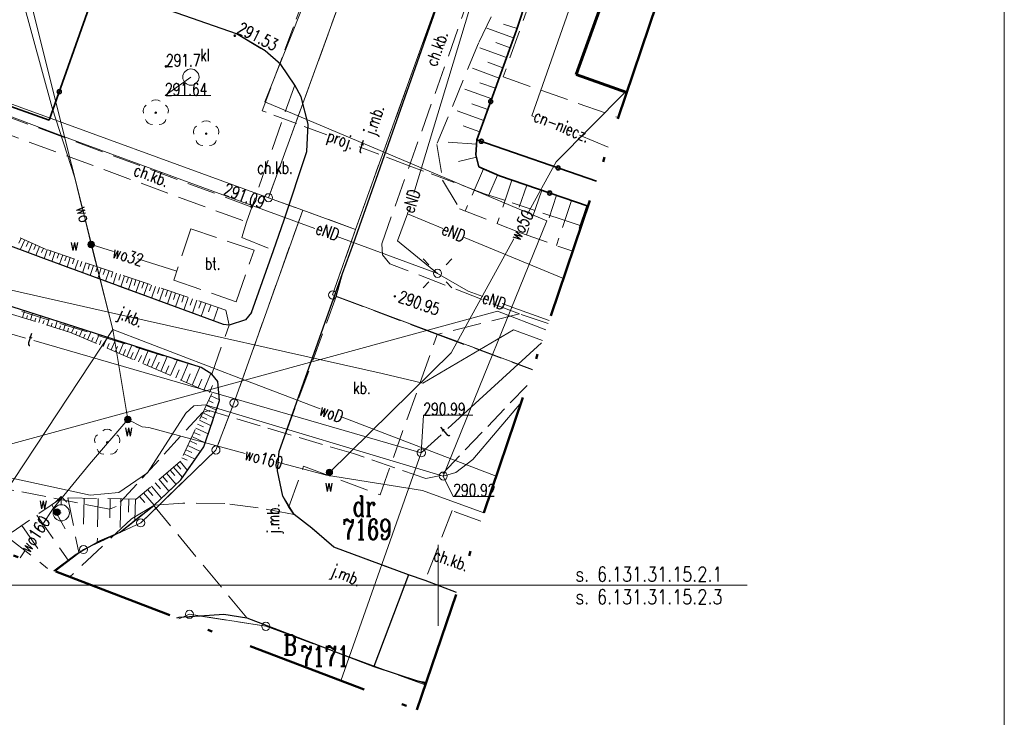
# Model space of a CAD drawing. Extents: x 6587436 to 6587586, y 5577660 to 5577870.
# Tile 4 of 8: x 6587524 to 6587585, y 5577742 to 5577785. Entities that reach past the tile are written whole.
import ezdxf
from ezdxf.enums import TextEntityAlignment as Align

# ---------------------------------------------------------------- set-up
doc = ezdxf.new("R2010")
doc.units = 0
doc.header["$MEASUREMENT"] = 0
for name, pattern in [('1.5_0.5', [2, 1.5, -0.5]), ('SKARP1000', [2.45, 1.75, -0.7]), ('ZAKRES500', [12.8, 7.5, -2.5, 0.3, -2.5])]:
    doc.linetypes.add(name, pattern=pattern)
for name, color, linetype, lineweight in [('60', 7, 'Continuous', 0), ('61', 7, 'Continuous', 0), ('CO PRZEW.', 7, 'Continuous', 0), ('DROGI', 7, 'Continuous', 0), ('ENN ELEM.', 7, 'Continuous', 0), ('ENN PRZEWÓD', 7, 'Continuous', 0), ('GRANICE DZIA£EK', 7, 'Continuous', 0), ('GRANICE PODZIA£U', 7, 'Continuous', 0), ('GRANICE U¯YTKÓW', 7, 'Continuous', 0), ('K ELEM.', 7, 'Continuous', 0), ('OGRODZENIA', 7, 'Continuous', 0), ('SKARPY', 7, 'Continuous', 0), ('SZKIC PODST.', 7, 'Continuous', 0), ('T ELEM.', 7, 'Continuous', 0), ('T PRZEW.', 7, 'Continuous', 0), ('W PRZEW.', 7, 'Continuous', 0), ('ZIELEÑ', 7, 'Continuous', 0)]:
    doc.layers.add(name, color=color, linetype=linetype, lineweight=lineweight)
doc.styles.add('ROMANC', font='ROMANC')

msp = doc.modelspace()

# ---------------------------------------------------------------- hatches: boundary and pattern name
at = {"layer": '61', "linetype": 'Continuous', "lineweight": 0}
h = msp.add_hatch(color=7, dxfattribs=at)
edge = h.paths.add_edge_path()
edge.add_arc((6587547.34, 5577767.77), 0.045, 0, 360)
at = {"layer": 'W PRZEW.', "linetype": 'Continuous', "lineweight": 0}
h = msp.add_hatch(color=5, dxfattribs=at)
edge = h.paths.add_edge_path()
edge.add_arc((6587528.650294, 5577770.959887), 0.2, 0, 360)
h = msp.add_hatch(color=5, dxfattribs=at)
edge = h.paths.add_edge_path()
edge.add_arc((6587530.910294, 5577760.199887), 0.2, 0, 360)
h = msp.add_hatch(color=5, dxfattribs=at)
edge = h.paths.add_edge_path()
edge.add_arc((6587543.310294, 5577756.949887), 0.2, 0, 360)
h = msp.add_hatch(color=5, dxfattribs=at)
edge = h.paths.add_edge_path()
edge.add_arc((6587526.550294, 5577754.499887), 0.2, 0, 360)
at = {"layer": 'ZIELEÑ', "linetype": 'Continuous', "lineweight": 0}
h = msp.add_hatch(color=94, dxfattribs=at)
edge = h.paths.add_edge_path()
edge.add_arc((6587532.63, 5577779.07), 0.05, 0, 360)
h = msp.add_hatch(color=94, dxfattribs=at)
edge = h.paths.add_edge_path()
edge.add_arc((6587535.729, 5577777.78), 0.05, 0, 360)
h = msp.add_hatch(color=94, dxfattribs=at)
edge = h.paths.add_edge_path()
edge.add_arc((6587529.64, 5577758.8), 0.05, 0, 360)

# ---------------------------------------------------------------- linework, layer by layer
at = {"layer": '60', "color": 7, "linetype": 'Continuous', "lineweight": 60}
for p, q in [((6587560.339749, 5577786.550029), (6587558.489749, 5577781.430029)), ((6587558.489749, 5577781.430029), (6587561.609679, 5577780.316984))]:
    msp.add_line(p, q, dxfattribs=at)
at = {"layer": '61', "color": 7, "linetype": 'Continuous', "lineweight": 35}
for centre in [(6587537.491749, 5577783.806029), (6587533.259749, 5577781.920029), (6587538.529749, 5577773.276029)]:
    msp.add_circle(centre, 0.04, dxfattribs=at)
at = {"layer": '61', "color": 7, "linetype": 'Continuous', "lineweight": 0}
msp.add_arc((6587547.34, 5577767.77), 0.045, 0, 359.999427, dxfattribs=at)
at = {"layer": 'CO PRZEW.', "color": 215, "linetype": 'Continuous', "lineweight": 0}
for p, q in [((6587572.957634, 5577827.901273), (6587555.779749, 5577778.880029)), ((6587555.779749, 5577778.880029), (6587555.885663, 5577778.836655)), ((6587558.697158, 5577777.685281), (6587560.467709, 5577776.960198)), ((6587553.649749, 5577766.860029), (6587538.109749, 5577762.620029)), ((6587556.641504, 5577765.71319), (6587553.649749, 5577766.860029)), ((6587538.109749, 5577762.620029), (6587522.529749, 5577758.380029))]:
    msp.add_line(p, q, dxfattribs=at)
at = {"layer": 'DROGI', "color": 7, "linetype": 'SKARP1000', "lineweight": 0}
for p, q in [((6587544.799749, 5577771.030029), (6587557.609749, 5577807.380029)), ((6587560.769749, 5577800.240029), (6587554.009749, 5577781.270029)), ((6587546.539749, 5577771.010029), (6587556.369749, 5577798.730029)), ((6587529.679749, 5577786.690029), (6587537.589749, 5577783.920029)), ((6587558.489749, 5577781.430029), (6587560.339749, 5577786.550029)), ((6587537.589749, 5577783.920029), (6587539.359749, 5577782.870029)), ((6587539.359749, 5577782.870029), (6587540.319749, 5577782.030029)), ((6587540.319749, 5577782.030029), (6587541.179749, 5577780.770029)), ((6587554.009749, 5577781.270029), (6587561.084899, 5577778.774408)), ((6587561.609591, 5577780.316725), (6587558.489749, 5577781.430029)), ((6587541.179749, 5577780.770029), (6587538.539749, 5577773.260029)), ((6587541.579749, 5577780.040029), (6587541.179749, 5577780.770029)), ((6587541.999749, 5577778.360029), (6587541.579749, 5577780.040029)), ((6587520.239749, 5577778.960029), (6587538.219749, 5577772.340029)), ((6587538.539749, 5577773.260029), (6587523.769749, 5577778.740029)), ((6587541.919749, 5577776.690029), (6587541.999749, 5577778.360029)), ((6587540.519749, 5577772.490029), (6587541.919749, 5577776.690029)), ((6587538.219749, 5577772.340029), (6587538.539749, 5577773.260029)), ((6587539.869749, 5577770.600029), (6587540.519749, 5577772.490029)), ((6587536.789749, 5577766.040029), (6587521.039749, 5577771.840029)), ((6587534.789749, 5577771.920029), (6587533.739749, 5577768.770029)), ((6587538.679749, 5577770.610029), (6587534.789749, 5577771.920029)), ((6587538.219749, 5577772.340029), (6587537.919749, 5577771.400029)), ((6587537.919749, 5577771.400029), (6587539.869749, 5577770.600029)), ((6587537.579749, 5577767.440029), (6587538.679749, 5577770.610029)), ((6587539.869749, 5577770.600029), (6587538.509749, 5577766.790029)), ((6587544.129749, 5577769.170029), (6587544.799749, 5577771.030029)), ((6587546.589749, 5577770.320029), (6587546.539749, 5577771.010029)), ((6587547.029749, 5577769.780029), (6587546.589749, 5577770.320029)), ((6587555.009749, 5577766.690029), (6587547.029749, 5577769.780029)), ((6587517.379749, 5577769.030029), (6587535.419749, 5577763.390029)), ((6587533.739749, 5577768.770029), (6587537.579749, 5577767.440029)), ((6587540.219749, 5577758.230029), (6587544.129749, 5577769.170029)), ((6587544.129749, 5577769.170029), (6587543.739749, 5577767.770029)), ((6587543.739749, 5577767.770029), (6587540.219749, 5577758.230029)), ((6587549.949749, 5577765.430029), (6587543.739749, 5577767.770029)), ((6587543.739749, 5577767.770029), (6587549.949749, 5577765.430029)), ((6587538.149749, 5577766.320029), (6587537.139749, 5577766.000029)), ((6587538.509749, 5577766.790029), (6587538.149749, 5577766.320029)), ((6587555.009749, 5577766.690029), (6587549.949749, 5577765.430029)), ((6587556.774609, 5577766.104448), (6587555.009749, 5577766.690029)), ((6587536.069749, 5577762.990029), (6587537.139749, 5577766.000029)), ((6587537.139749, 5577766.000029), (6587536.789749, 5577766.040029)), ((6587546.429749, 5577755.560029), (6587549.949749, 5577765.430029)), ((6587549.949749, 5577765.430029), (6587555.80601, 5577763.257283)), ((6587535.419749, 5577763.390029), (6587536.069749, 5577762.990029)), ((6587536.069749, 5577762.990029), (6587536.449749, 5577762.540029)), ((6587536.449749, 5577762.540029), (6587536.559749, 5577761.370029)), ((6587536.559749, 5577761.370029), (6587535.589749, 5577758.520029)), ((6587535.589749, 5577758.520029), (6587534.169749, 5577756.480029)), ((6587540.219749, 5577758.230029), (6587540.109749, 5577757.050029)), ((6587540.819749, 5577754.830029), (6587541.719749, 5577757.320029)), ((6587541.719749, 5577757.320029), (6587546.429749, 5577755.560029)), ((6587540.439749, 5577755.490029), (6587540.109749, 5577757.050029)), ((6587534.169749, 5577756.480029), (6587532.499749, 5577754.920029)), ((6587541.139749, 5577754.360029), (6587540.439749, 5577755.490029)), ((6587540.439749, 5577755.490029), (6587540.819749, 5577754.830029)), ((6587532.499749, 5577754.920029), (6587531.129749, 5577754.090029)), ((6587534.289749, 5577755.060029), (6587532.499749, 5577754.920029)), ((6587538.229749, 5577748.010029), (6587532.499749, 5577754.920029)), ((6587536.869749, 5577755.030029), (6587534.289749, 5577755.060029)), ((6587538.919749, 5577754.770029), (6587536.869749, 5577755.030029)), ((6587541.139749, 5577754.360029), (6587538.919749, 5577754.770029)), ((6587542.239749, 5577753.520029), (6587541.139749, 5577754.360029)), ((6587550.859749, 5577754.600029), (6587549.199749, 5577750.290029)), ((6587552.638566, 5577753.946683), (6587550.859749, 5577754.600029)), ((6587531.129749, 5577754.090029), (6587527.331659, 5577750.517817)), ((6587543.579749, 5577752.350029), (6587542.239749, 5577753.520029)), ((6587548.179749, 5577750.640029), (6587543.579749, 5577752.350029)), ((6587548.179749, 5577750.640029), (6587546.049749, 5577745.000029)), ((6587549.199749, 5577750.290029), (6587548.179749, 5577750.640029)), ((6587549.199749, 5577750.290029), (6587551.144914, 5577749.556139)), ((6587548.799749, 5577744.100029), (6587549.271641, 5577744.049712))]:
    msp.add_line(p, q, dxfattribs=at)
at = {"layer": 'DROGI', "color": 7, "linetype": 'Continuous', "lineweight": 25}
for p, q in [((6587544.799749, 5577771.030029), (6587553.319749, 5577795.210029)), ((6587537.589749, 5577783.920029), (6587529.679749, 5577786.690029)), ((6587539.359749, 5577782.870029), (6587537.589749, 5577783.920029)), ((6587540.319749, 5577782.030029), (6587539.359749, 5577782.870029)), ((6587541.179749, 5577780.770029), (6587540.319749, 5577782.030029)), ((6587541.579749, 5577780.040029), (6587541.179749, 5577780.770029)), ((6587541.999749, 5577778.360029), (6587541.579749, 5577780.040029)), ((6587541.919749, 5577776.690029), (6587541.999749, 5577778.360029)), ((6587540.519749, 5577772.490029), (6587541.919749, 5577776.690029)), ((6587539.869749, 5577770.600029), (6587540.519749, 5577772.490029)), ((6587525.739749, 5577770.100029), (6587521.039749, 5577771.840029)), ((6587538.509749, 5577766.790029), (6587539.869749, 5577770.600029)), ((6587544.129749, 5577769.170029), (6587544.799749, 5577771.030029)), ((6587536.789749, 5577766.040029), (6587525.739749, 5577770.100029)), ((6587540.219749, 5577758.230029), (6587544.129749, 5577769.170029)), ((6587527.139749, 5577766.060029), (6587520.939749, 5577768.030029)), ((6587538.149749, 5577766.320029), (6587537.139749, 5577766.000029)), ((6587538.509749, 5577766.790029), (6587538.149749, 5577766.320029)), ((6587535.419749, 5577763.390029), (6587527.139749, 5577766.060029)), ((6587537.139749, 5577766.000029), (6587536.789749, 5577766.040029)), ((6587536.069749, 5577762.990029), (6587535.419749, 5577763.390029)), ((6587536.449749, 5577762.540029), (6587536.069749, 5577762.990029)), ((6587536.559749, 5577761.370029), (6587536.449749, 5577762.540029)), ((6587535.589749, 5577758.520029), (6587536.559749, 5577761.370029)), ((6587534.169749, 5577756.480029), (6587535.589749, 5577758.520029)), ((6587540.109749, 5577757.050029), (6587540.219749, 5577758.230029)), ((6587540.439749, 5577755.490029), (6587540.109749, 5577757.050029)), ((6587532.499749, 5577754.920029), (6587534.169749, 5577756.480029)), ((6587540.819749, 5577754.830029), (6587540.439749, 5577755.490029)), ((6587530.429749, 5577753.280029), (6587532.499749, 5577754.920029)), ((6587541.139749, 5577754.360029), (6587540.819749, 5577754.830029)), ((6587542.239749, 5577753.520029), (6587541.139749, 5577754.360029)), ((6587529.179749, 5577752.740029), (6587530.429749, 5577753.280029)), ((6587543.579749, 5577752.350029), (6587542.239749, 5577753.520029)), ((6587527.729749, 5577751.920029), (6587529.179749, 5577752.740029)), ((6587526.359396, 5577750.890083), (6587527.729749, 5577751.920029)), ((6587548.179749, 5577750.640029), (6587543.579749, 5577752.350029)), ((6587548.179749, 5577750.640029), (6587546.049749, 5577745.000029)), ((6587549.199749, 5577750.290029), (6587548.179749, 5577750.640029)), ((6587551.144914, 5577749.556139), (6587549.199749, 5577750.290029)), ((6587546.049749, 5577745.000029), (6587548.799749, 5577744.100029)), ((6587549.232627, 5577743.935034), (6587548.799749, 5577744.100029)), ((6587548.799749, 5577744.100029), (6587549.271641, 5577744.049712))]:
    msp.add_line(p, q, dxfattribs=at)
at = {"layer": 'DROGI', "color": 7, "linetype": 'SKARP1000', "lineweight": 0}
msp.add_lwpolyline([(6587549.232627, 5577743.935034), (6587548.799749, 5577744.100029), (6587546.049749, 5577745.000029), (6587538.229749, 5577748.010029), (6587536.819749, 5577748.230029), (6587535.329749, 5577748.120029), (6587534.069749, 5577748.040029), (6587533.915836, 5577747.996826)], dxfattribs=at)
at = {"layer": 'DROGI', "color": 7, "linetype": 'Continuous', "lineweight": 25}
msp.add_lwpolyline([(6587533.915836, 5577747.996826), (6587534.069749, 5577748.040029), (6587535.329749, 5577748.120029), (6587536.819749, 5577748.230029), (6587538.229749, 5577748.010029), (6587546.049749, 5577745.000029)], dxfattribs=at)
at = {"layer": 'ENN ELEM.', "color": 7, "linetype": 'Continuous', "lineweight": 0}
for p, q in [((6587549.44, 5577769.721), (6587549.087, 5577770.074)), ((6587550.501, 5577769.721), (6587550.854, 5577770.074)), ((6587549.44, 5577768.66), (6587549.087, 5577768.307)), ((6587550.501, 5577768.66), (6587550.854, 5577768.307))]:
    msp.add_line(p, q, dxfattribs=at)
msp.add_circle((6587549.97, 5577769.19), 0.25, dxfattribs=at)
at = {"layer": 'ENN PRZEWÓD', "color": 1, "linetype": 'Continuous', "lineweight": 0}
for p, q in [((6587553.409749, 5577790.350029), (6587548.49944, 5577774.127483)), ((6587526.939749, 5577777.600029), (6587523.649749, 5577778.850029)), ((6587542.411277, 5577771.950201), (6587526.939749, 5577777.600029)), ((6587547.499749, 5577771.190029), (6587548.109749, 5577772.840029)), ((6587548.143645, 5577772.952016), (6587548.109749, 5577772.840029)), ((6587548.109749, 5577772.840029), (6587550.290333, 5577771.941049)), ((6587549.969749, 5577769.190029), (6587543.733866, 5577771.467223)), ((6587549.969749, 5577769.190029), (6587547.499749, 5577771.190029)), ((6587551.558107, 5577771.418389), (6587557.718406, 5577768.878709)), ((6587549.969749, 5577769.190029), (6587551.859749, 5577768.090029)), ((6587529.709749, 5577766.810029), (6587522.339073, 5577768.465343)), ((6587551.859749, 5577768.090029), (6587552.764177, 5577767.761732)), ((6587553.944981, 5577767.333112), (6587554.669749, 5577767.070029)), ((6587554.669749, 5577767.070029), (6587556.839081, 5577766.293961)), ((6587546.559749, 5577763.030029), (6587529.709749, 5577766.810029)), ((6587554.639749, 5577765.720029), (6587549.069749, 5577762.440029)), ((6587556.422216, 5577765.0686), (6587554.639749, 5577765.720029)), ((6587549.069749, 5577762.440029), (6587546.559749, 5577763.030029))]:
    msp.add_line(p, q, dxfattribs=at)
at = {"layer": 'GRANICE DZIA£EK', "color": 7, "linetype": 'Continuous', "lineweight": 0}
for p, q in [((6587544.919749, 5577771.890029), (6587565.689749, 5577829.470029)), ((6587539.569749, 5577773.840029), (6587550.769749, 5577804.630029)), ((6587539.569749, 5577773.840029), (6587484.179749, 5577794.000029)), ((6587541.669749, 5577773.080029), (6587539.569749, 5577773.840029)), ((6587537.439749, 5577761.210029), (6587541.669749, 5577773.080029)), ((6587541.669749, 5577773.080029), (6587544.919749, 5577771.890029)), ((6587544.919749, 5577771.890029), (6587543.509749, 5577767.860029)), ((6587543.509749, 5577767.860029), (6587555.813472, 5577763.279217)), ((6587536.329749, 5577758.320029), (6587537.439749, 5577761.210029)), ((6587531.699749, 5577753.840029), (6587536.329749, 5577758.320029)), ((6587528.179749, 5577752.200029), (6587531.699749, 5577753.840029)), ((6587526.427323, 5577750.864075), (6587528.179749, 5577752.200029)), ((6587534.699749, 5577748.220029), (6587534.040319, 5577747.949163)), ((6587539.399749, 5577747.480029), (6587534.699749, 5577748.220029)), ((6587549.211446, 5577743.872773), (6587539.399749, 5577747.480029))]:
    msp.add_line(p, q, dxfattribs=at)
for centre in [(6587539.57, 5577773.84), (6587543.51, 5577767.86), (6587537.44, 5577761.21), (6587536.33, 5577758.32), (6587531.7, 5577753.84), (6587528.18, 5577752.2), (6587534.7, 5577748.22), (6587539.4, 5577747.48)]:
    msp.add_circle(centre, 0.25, dxfattribs=at)
at = {"layer": 'GRANICE PODZIA£U', "color": 7, "linetype": 'Continuous', "lineweight": 0}
for p, q in [((6587584.848387, 5577660.402824), (6587584.848387, 5577870.402824)), ((6587550, 5577747.5), (6587550, 5577752.5)), ((6587492.157718, 5577750), (6587569.024298, 5577750)), ((6587547.5, 5577750), (6587552.5, 5577750))]:
    msp.add_line(p, q, dxfattribs=at)
at = {"layer": 'GRANICE U¯YTKÓW', "color": 94, "linetype": 'SKARP1000', "lineweight": 0}
for p, q in [((6587544.919749, 5577771.890029), (6587565.689749, 5577829.470029)), ((6587550.769749, 5577804.630029), (6587539.569749, 5577773.840029)), ((6587539.569749, 5577773.840029), (6587541.669749, 5577773.080029)), ((6587541.669749, 5577773.080029), (6587537.439749, 5577761.210029)), ((6587544.919749, 5577771.890029), (6587541.669749, 5577773.080029)), ((6587543.509749, 5577767.860029), (6587544.919749, 5577771.890029)), ((6587555.813472, 5577763.279217), (6587543.509749, 5577767.860029)), ((6587537.439749, 5577761.210029), (6587536.329749, 5577758.320029)), ((6587536.329749, 5577758.320029), (6587531.699749, 5577753.840029)), ((6587531.699749, 5577753.840029), (6587528.179749, 5577752.200029)), ((6587528.179749, 5577752.200029), (6587526.427323, 5577750.864075)), ((6587534.699749, 5577748.220029), (6587534.040319, 5577747.949163)), ((6587539.399749, 5577747.480029), (6587534.699749, 5577748.220029)), ((6587549.211446, 5577743.872773), (6587539.399749, 5577747.480029))]:
    msp.add_line(p, q, dxfattribs=at)
at = {"layer": 'K ELEM.', "color": 7, "linetype": 'Continuous', "lineweight": 0}
for p, q in [((6587534.789749, 5577781.260029), (6587533.199749, 5577780.130029)), ((6587533.199749, 5577780.130029), (6587536.021749, 5577780.130029))]:
    msp.add_line(p, q, dxfattribs=at)
at = {"layer": 'K ELEM.', "color": 17, "linetype": 'Continuous', "lineweight": 0}
msp.add_circle((6587534.79, 5577781.26), 0.5, dxfattribs=at)
at = {"layer": 'OGRODZENIA', "color": 7, "linetype": 'Continuous', "lineweight": 35}
for p, q in [((6587554.83, 5577784.15), (6587558.77, 5577796.11)), ((6587526.07, 5577778.61), (6587483.99, 5577793.63)), ((6587529.19, 5577787.43), (6587526.07, 5577778.61)), ((6587552.39, 5577777.41), (6587554.83, 5577784.15)), ((6587552.32, 5577776.48), (6587552.39, 5577777.41)), ((6587559.751, 5577774.855), (6587552.39, 5577777.41)), ((6587552.5, 5577775.74), (6587552.32, 5577776.48)), ((6587553.78, 5577775.18), (6587552.5, 5577775.74)), ((6587559.229, 5577773.319), (6587553.78, 5577775.18))]:
    msp.add_line(p, q, dxfattribs=at)
for centre in [(6587526.688566, 5577780.35938), (6587553.240745, 5577779.760733), (6587552.666131, 5577777.314098), (6587557.389685, 5577775.674574), (6587556.86309, 5577774.126809)]:
    msp.add_circle(centre, 0.125, dxfattribs=at)
at = {"layer": 'SKARPY', "color": 7, "linetype": 'SKARP1000', "lineweight": 0}
for p, q in [((6587554.829749, 5577784.150029), (6587558.769749, 5577796.110029)), ((6587558.639749, 5577795.970029), (6587552.479749, 5577783.340029)), ((6587554.859749, 5577784.240029), (6587554.029749, 5577784.520029)), ((6587552.389749, 5577777.410029), (6587554.829749, 5577784.150029)), ((6587554.649749, 5577783.670029), (6587552.939749, 5577784.290029)), ((6587552.479749, 5577783.340029), (6587549.919749, 5577777.110029)), ((6587554.439749, 5577783.070029), (6587553.549749, 5577783.390029)), ((6587554.219749, 5577782.460029), (6587552.389749, 5577783.120029)), ((6587553.989749, 5577781.830029), (6587553.059749, 5577782.170029)), ((6587553.759749, 5577781.200029), (6587551.879749, 5577781.890029)), ((6587553.529749, 5577780.570029), (6587552.579749, 5577780.910029)), ((6587553.299749, 5577779.920029), (6587551.359749, 5577780.620029)), ((6587552.819749, 5577778.590029), (6587550.819749, 5577779.310029)), ((6587553.059749, 5577779.260029), (6587552.079749, 5577779.610029)), ((6587552.569749, 5577777.890029), (6587551.549749, 5577778.260029)), ((6587552.369749, 5577777.130029), (6587549.999749, 5577777.310029)), ((6587552.319749, 5577776.480029), (6587552.389749, 5577777.410029)), ((6587549.919749, 5577777.110029), (6587550.279749, 5577774.930029)), ((6587552.359749, 5577776.330029), (6587551.249749, 5577776.060029)), ((6587552.499749, 5577775.740029), (6587552.319749, 5577776.480029)), ((6587552.799749, 5577775.610029), (6587551.669749, 5577773.020029)), ((6587553.779749, 5577775.180029), (6587552.499749, 5577775.740029)), ((6587550.279749, 5577774.930029), (6587551.329749, 5577773.160029)), ((6587553.659749, 5577775.230029), (6587553.099749, 5577773.960029)), ((6587554.549749, 5577774.920029), (6587553.639749, 5577772.250029)), ((6587559.23275, 5577773.330077), (6587553.779749, 5577775.180029)), ((6587555.459749, 5577774.610029), (6587554.999749, 5577773.250029)), ((6587556.379749, 5577774.300029), (6587555.439749, 5577771.550029)), ((6587557.299749, 5577773.990029), (6587556.829749, 5577772.610029)), ((6587558.219749, 5577773.670029), (6587557.279749, 5577770.900029)), ((6587551.329749, 5577773.160029), (6587555.069749, 5577771.680029)), ((6587559.149749, 5577773.360029), (6587558.679749, 5577771.960029)), ((6587525.889749, 5577770.660029), (6587521.269749, 5577772.710029)), ((6587521.039749, 5577771.840029), (6587525.739749, 5577770.100029)), ((6587524.339749, 5577771.350029), (6587524.199749, 5577771.040029)), ((6587524.569749, 5577771.250029), (6587524.289749, 5577770.640029)), ((6587524.799749, 5577771.150029), (6587524.659749, 5577770.850029)), ((6587555.069749, 5577771.680029), (6587558.284994, 5577770.544176)), ((6587525.019749, 5577771.040029), (6587524.769749, 5577770.460029)), ((6587525.249749, 5577770.940029), (6587525.129749, 5577770.660029)), ((6587525.479749, 5577770.840029), (6587525.239749, 5577770.290029)), ((6587525.709749, 5577770.740029), (6587525.589749, 5577770.470029)), ((6587525.939749, 5577770.640029), (6587525.759749, 5577770.090029)), ((6587536.929749, 5577766.930029), (6587525.889749, 5577770.660029)), ((6587526.179749, 5577770.560029), (6587526.089749, 5577770.280029)), ((6587525.739749, 5577770.100029), (6587536.789749, 5577766.040029)), ((6587526.419749, 5577770.480029), (6587526.229749, 5577769.920029)), ((6587526.659749, 5577770.400029), (6587526.559749, 5577770.120029)), ((6587526.899749, 5577770.320029), (6587526.699749, 5577769.750029)), ((6587527.129749, 5577770.240029), (6587527.039749, 5577769.950029)), ((6587527.369749, 5577770.160029), (6587527.169749, 5577769.570029)), ((6587527.609749, 5577770.080029), (6587527.509749, 5577769.780029)), ((6587527.849749, 5577770.000029), (6587527.639749, 5577769.400029)), ((6587528.079749, 5577769.920029), (6587527.979749, 5577769.620029)), ((6587528.319749, 5577769.840029), (6587528.119749, 5577769.230029)), ((6587528.559749, 5577769.760029), (6587528.459749, 5577769.450029)), ((6587528.799749, 5577769.680029), (6587528.589749, 5577769.050029)), ((6587529.039749, 5577769.600029), (6587528.929749, 5577769.280029)), ((6587529.269749, 5577769.520029), (6587529.059749, 5577768.880029)), ((6587529.509749, 5577769.440029), (6587529.399749, 5577769.120029)), ((6587529.749749, 5577769.360029), (6587529.529749, 5577768.710029)), ((6587529.989749, 5577769.280029), (6587529.879749, 5577768.950029)), ((6587530.219749, 5577769.200029), (6587529.999749, 5577768.530029)), ((6587530.459749, 5577769.120029), (6587530.349749, 5577768.780029)), ((6587530.699749, 5577769.040029), (6587530.469749, 5577768.360029)), ((6587530.939749, 5577768.950029), (6587530.819749, 5577768.610029)), ((6587531.169749, 5577768.870029), (6587530.939749, 5577768.190029)), ((6587531.409749, 5577768.790029), (6587531.299749, 5577768.450029)), ((6587531.649749, 5577768.710029), (6587531.409749, 5577768.020029)), ((6587531.889749, 5577768.630029), (6587531.769749, 5577768.280029)), ((6587532.129749, 5577768.550029), (6587531.889749, 5577767.840029)), ((6587532.369749, 5577768.470029), (6587532.239749, 5577768.110029)), ((6587532.609749, 5577768.390029), (6587532.359749, 5577767.670029)), ((6587532.849749, 5577768.310029), (6587532.729749, 5577767.940029)), ((6587533.099749, 5577768.220029), (6587532.849749, 5577767.490029)), ((6587533.349749, 5577768.140029), (6587533.219749, 5577767.770029)), ((6587527.139749, 5577766.060029), (6587520.939749, 5577768.030029)), ((6587533.599749, 5577768.060029), (6587533.339749, 5577767.310029)), ((6587533.849749, 5577767.970029), (6587533.719749, 5577767.590029)), ((6587534.109749, 5577767.880029), (6587533.849749, 5577767.120029)), ((6587534.359749, 5577767.800029), (6587534.229749, 5577767.410029)), ((6587534.619749, 5577767.710029), (6587534.359749, 5577766.930029)), ((6587534.879749, 5577767.620029), (6587534.749749, 5577767.230029)), ((6587535.149749, 5577767.530029), (6587534.879749, 5577766.740029)), ((6587521.209749, 5577767.460029), (6587527.379749, 5577765.560029)), ((6587535.419749, 5577767.440029), (6587535.279749, 5577767.040029)), ((6587535.699749, 5577767.350029), (6587535.429749, 5577766.540029)), ((6587536.009749, 5577767.240029), (6587535.879749, 5577766.830029)), ((6587536.459749, 5577767.090029), (6587536.179749, 5577766.270029)), ((6587537.139749, 5577766.000029), (6587536.929749, 5577766.930029)), ((6587524.419749, 5577766.470029), (6587524.539749, 5577766.880029)), ((6587524.669749, 5577766.390029), (6587524.729749, 5577766.600029)), ((6587524.919749, 5577766.320029), (6587525.049749, 5577766.720029)), ((6587525.179749, 5577766.240029), (6587525.239749, 5577766.440029)), ((6587525.429749, 5577766.160029), (6587525.549749, 5577766.560029)), ((6587525.939749, 5577766.000029), (6587526.059749, 5577766.400029)), ((6587525.679749, 5577766.080029), (6587525.749749, 5577766.280029)), ((6587526.189749, 5577765.930029), (6587526.249749, 5577766.120029)), ((6587526.439749, 5577765.850029), (6587526.569749, 5577766.240029)), ((6587526.699749, 5577765.770029), (6587526.759749, 5577765.970029)), ((6587526.949749, 5577765.690029), (6587527.069749, 5577766.080029)), ((6587535.419749, 5577763.390029), (6587527.139749, 5577766.060029)), ((6587527.199749, 5577765.610029), (6587527.259749, 5577765.810029)), ((6587527.449749, 5577765.530029), (6587527.619749, 5577765.910029)), ((6587527.939749, 5577765.320029), (6587528.119749, 5577765.740029)), ((6587536.789749, 5577766.040029), (6587537.139749, 5577766.000029)), ((6587527.379749, 5577765.560029), (6587536.079749, 5577761.800029)), ((6587527.699749, 5577765.420029), (6587527.779749, 5577765.620029)), ((6587528.179749, 5577765.210029), (6587528.279749, 5577765.440029)), ((6587528.429749, 5577765.110029), (6587528.629749, 5577765.580029)), ((6587528.669749, 5577765.000029), (6587528.779749, 5577765.250029)), ((6587528.909749, 5577764.900029), (6587529.139749, 5577765.420029)), ((6587529.399749, 5577764.690029), (6587529.639749, 5577765.250029)), ((6587529.889749, 5577764.480029), (6587530.149749, 5577765.090029)), ((6587529.159749, 5577764.790029), (6587529.269749, 5577765.060029)), ((6587529.639749, 5577764.580029), (6587529.769749, 5577764.880029)), ((6587530.129749, 5577764.370029), (6587530.269749, 5577764.690029)), ((6587530.369749, 5577764.270029), (6587530.659749, 5577764.930029)), ((6587530.619749, 5577764.160029), (6587530.759749, 5577764.500029)), ((6587530.849749, 5577764.060029), (6587531.149749, 5577764.770029)), ((6587531.319749, 5577763.860029), (6587531.649749, 5577764.610029)), ((6587531.079749, 5577763.960029), (6587531.239749, 5577764.320029)), ((6587531.569749, 5577763.750029), (6587531.739749, 5577764.140029)), ((6587531.829749, 5577763.640029), (6587532.169749, 5577764.440029)), ((6587532.089749, 5577763.520029), (6587532.269749, 5577763.940029)), ((6587532.359749, 5577763.410029), (6587532.729749, 5577764.260029)), ((6587532.929749, 5577763.160029), (6587533.319749, 5577764.070029)), ((6587532.639749, 5577763.290029), (6587532.829749, 5577763.720029)), ((6587533.229749, 5577763.030029), (6587533.429749, 5577763.500029)), ((6587533.539749, 5577762.900029), (6587533.959749, 5577763.860029)), ((6587534.189749, 5577762.620029), (6587534.629749, 5577763.650029)), ((6587534.869749, 5577762.320029), (6587535.349749, 5577763.410029)), ((6587536.069749, 5577762.990029), (6587535.419749, 5577763.390029)), ((6587533.859749, 5577762.760029), (6587534.069749, 5577763.260029)), ((6587534.519749, 5577762.470029), (6587534.749749, 5577763.000029)), ((6587535.229749, 5577762.170029), (6587535.459749, 5577762.690029)), ((6587535.589749, 5577762.010029), (6587536.019749, 5577763.020029)), ((6587536.449749, 5577762.540029), (6587536.069749, 5577762.990029)), ((6587535.929749, 5577761.870029), (6587536.109749, 5577762.290029)), ((6587536.559749, 5577761.370029), (6587536.449749, 5577762.540029)), ((6587536.079749, 5577761.800029), (6587534.149749, 5577757.640029)), ((6587536.009749, 5577761.650029), (6587536.559749, 5577761.400029)), ((6587535.589749, 5577758.520029), (6587536.559749, 5577761.370029)), ((6587535.739749, 5577761.060029), (6587536.359749, 5577760.780029)), ((6587535.879749, 5577761.360029), (6587536.169749, 5577761.220029)), ((6587535.419749, 5577760.380029), (6587535.769749, 5577760.220029)), ((6587535.529749, 5577760.610029), (6587536.189749, 5577760.300029)), ((6587535.629749, 5577760.840029), (6587535.949749, 5577760.690029)), ((6587535.089749, 5577759.670029), (6587535.859749, 5577759.310029)), ((6587535.199749, 5577759.910029), (6587535.569749, 5577759.740029)), ((6587535.309749, 5577760.150029), (6587536.029749, 5577759.820029)), ((6587534.849749, 5577759.150029), (6587535.669749, 5577758.770029)), ((6587534.969749, 5577759.410029), (6587535.369749, 5577759.230029)), ((6587534.169749, 5577756.480029), (6587535.589749, 5577758.520029)), ((6587534.599749, 5577758.600029), (6587535.389749, 5577758.230029)), ((6587534.719749, 5577758.880029), (6587535.149749, 5577758.680029)), ((6587534.239749, 5577757.840029), (6587534.569749, 5577757.690029)), ((6587534.349749, 5577758.080029), (6587535.059749, 5577757.750029)), ((6587534.469749, 5577758.330029), (6587534.839749, 5577758.160029)), ((6587534.149749, 5577757.640029), (6587531.429749, 5577755.290029)), ((6587533.719749, 5577757.270029), (6587534.269749, 5577756.630029)), ((6587533.919749, 5577757.440029), (6587534.169749, 5577757.140029)), ((6587534.119749, 5577757.610029), (6587534.579749, 5577757.070029)), ((6587533.059749, 5577756.700029), (6587533.359749, 5577756.350029)), ((6587533.289749, 5577756.900029), (6587533.879749, 5577756.210029)), ((6587533.509749, 5577757.090029), (6587533.799749, 5577756.750029)), ((6587532.359749, 5577756.100029), (6587532.989749, 5577755.370029)), ((6587532.499749, 5577754.920029), (6587534.169749, 5577756.480029)), ((6587532.599749, 5577756.300029), (6587532.909749, 5577755.940029)), ((6587532.829749, 5577756.500029), (6587533.439749, 5577755.800029)), ((6587526.879749, 5577755.400029), (6587523.799749, 5577753.280029)), ((6587531.429749, 5577755.290029), (6587526.879749, 5577755.400029)), ((6587527.219749, 5577755.390029), (6587527.889749, 5577752.010029)), ((6587531.629749, 5577755.470029), (6587531.949749, 5577755.100029)), ((6587531.879749, 5577755.680029), (6587532.519749, 5577754.940029)), ((6587532.119749, 5577755.890029), (6587532.439749, 5577755.520029)), ((6587526.239749, 5577754.960029), (6587527.059749, 5577753.480029)), ((6587528.229749, 5577755.370029), (6587528.189749, 5577753.760029)), ((6587529.089749, 5577755.350029), (6587529.029749, 5577752.650029)), ((6587529.829749, 5577755.330029), (6587529.809749, 5577754.160029)), ((6587530.469749, 5577755.310029), (6587530.419749, 5577753.280029)), ((6587530.429749, 5577753.280029), (6587532.499749, 5577754.920029)), ((6587530.969749, 5577755.300029), (6587530.959749, 5577754.490029)), ((6587531.379749, 5577755.290029), (6587531.349749, 5577754.010029)), ((6587525.309749, 5577754.320029), (6587527.229749, 5577751.540029)), ((6587524.389749, 5577753.680029), (6587525.359749, 5577752.270029)), ((6587529.179749, 5577752.740029), (6587530.429749, 5577753.280029)), ((6587523.559749, 5577752.930029), (6587525.965918, 5577751.040741)), ((6587527.729749, 5577751.920029), (6587529.179749, 5577752.740029)), ((6587526.359396, 5577750.890083), (6587527.729749, 5577751.920029))]:
    msp.add_line(p, q, dxfattribs=at)
at = {"layer": 'SZKIC PODST.', "color": 5, "linetype": 'ZAKRES500', "lineweight": 50}
for p, q in [((6587548.689749, 5577742.340029), (6587577.269749, 5577826.350029)), ((6587442.809749, 5577782.880029), (6587548.689749, 5577742.340029))]:
    msp.add_line(p, q, dxfattribs=at)
at = {"layer": 'T ELEM.', "color": 7, "linetype": 'Continuous', "lineweight": 0}
for p, q in [((6587548.969749, 5577758.150029), (6587549.099749, 5577760.460029)), ((6587549.099749, 5577760.460029), (6587552.144749, 5577760.460029)), ((6587550.319749, 5577756.720029), (6587550.939749, 5577755.470029)), ((6587550.939749, 5577755.470029), (6587553.156805, 5577755.470029))]:
    msp.add_line(p, q, dxfattribs=at)
at = {"layer": 'T ELEM.', "color": 42, "linetype": 'Continuous', "lineweight": 0}
for centre in [(6587548.97, 5577758.15), (6587550.32, 5577756.72)]:
    msp.add_circle(centre, 0.25, dxfattribs=at)
at = {"layer": 'T PRZEW.', "color": 42, "linetype": '1.5_0.5', "lineweight": 0}
for p, q in [((6587539.179749, 5577779.190029), (6587544.969749, 5577794.770029)), ((6587543.163489, 5577777.702179), (6587539.179749, 5577779.190029)), ((6587548.229749, 5577775.810029), (6587545.140392, 5577776.963844)), ((6587552.859749, 5577774.090029), (6587548.229749, 5577775.810029)), ((6587557.879749, 5577772.420029), (6587552.859749, 5577774.090029)), ((6587558.816275, 5577772.10586), (6587557.879749, 5577772.420029)), ((6587555.48077, 5577762.30125), (6587550.169749, 5577756.760029)), ((6587535.509749, 5577760.640029), (6587530.199749, 5577754.840029)), ((6587535.909749, 5577760.750029), (6587535.509749, 5577760.640029)), ((6587544.799749, 5577758.100029), (6587535.909749, 5577760.750029)), ((6587549.239749, 5577756.580029), (6587544.799749, 5577758.100029)), ((6587529.779749, 5577754.690029), (6587519.749749, 5577756.650029)), ((6587550.169749, 5577756.760029), (6587549.239749, 5577756.580029)), ((6587530.199749, 5577754.840029), (6587529.779749, 5577754.690029))]:
    msp.add_line(p, q, dxfattribs=at)
at = {"layer": 'T PRZEW.', "color": 42, "linetype": 'Continuous', "lineweight": 0}
for p, q in [((6587544.586729, 5577792.922347), (6587539.329749, 5577779.740029)), ((6587539.329749, 5577779.740029), (6587556.689749, 5577772.410029)), ((6587556.689749, 5577772.410029), (6587550.319749, 5577756.720029)), ((6587521.269749, 5577766.180029), (6587524.620673, 5577765.208624)), ((6587525.121337, 5577765.063486), (6587548.969749, 5577758.150029)), ((6587556.372371, 5577764.922082), (6587550.604932, 5577759.645925)), ((6587534.979749, 5577761.050029), (6587534.469749, 5577760.580029)), ((6587535.679749, 5577761.110029), (6587534.979749, 5577761.050029)), ((6587550.319749, 5577756.720029), (6587535.679749, 5577761.110029)), ((6587555.130207, 5577761.27078), (6587552.139749, 5577757.740029)), ((6587534.469749, 5577760.580029), (6587532.109749, 5577756.910029)), ((6587550.181736, 5577759.258778), (6587548.969749, 5577758.150029)), ((6587544.019865, 5577744.128132), (6587548.969749, 5577758.150029)), ((6587552.139749, 5577757.740029), (6587551.089749, 5577756.950029)), ((6587528.589749, 5577755.550029), (6587522.169749, 5577756.930029)), ((6587532.109749, 5577756.910029), (6587530.349749, 5577755.710029)), ((6587551.089749, 5577756.950029), (6587550.319749, 5577756.720029)), ((6587530.349749, 5577755.710029), (6587528.589749, 5577755.550029))]:
    msp.add_line(p, q, dxfattribs=at)
at = {"layer": 'W PRZEW.', "color": 5, "linetype": 'Continuous', "lineweight": 0}
for p, q in [((6587526.259749, 5577779.370029), (6587521.809749, 5577795.670029)), ((6587524.441946, 5577787.840174), (6587529.979749, 5577765.730029)), ((6587557.269749, 5577776.040029), (6587561.529749, 5577780.350029)), ((6587527.649749, 5577775.070029), (6587526.259749, 5577779.370029)), ((6587555.485917, 5577772.800967), (6587557.269749, 5577776.040029)), ((6587528.085325, 5577773.279809), (6587527.649749, 5577775.070029)), ((6587528.649749, 5577770.960029), (6587528.276365, 5577772.494635)), ((6587550.809749, 5577764.310029), (6587554.661849, 5577771.304634)), ((6587529.979749, 5577765.730029), (6587528.649749, 5577770.960029)), ((6587530.029404, 5577770.533305), (6587528.649749, 5577770.960029)), ((6587533.919749, 5577769.330029), (6587531.520639, 5577770.072069)), ((6587523.166992, 5577755.426638), (6587529.979749, 5577765.730029)), ((6587530.909749, 5577760.200029), (6587529.979749, 5577765.730029)), ((6587529.979749, 5577765.730029), (6587538.109749, 5577762.620029)), ((6587543.309749, 5577756.950029), (6587550.809749, 5577764.310029)), ((6587538.109749, 5577762.620029), (6587542.74176, 5577760.850843)), ((6587543.989861, 5577760.374134), (6587553.579158, 5577756.711523)), ((6587530.909749, 5577760.200029), (6587528.559749, 5577757.460029)), ((6587531.789749, 5577759.750029), (6587530.909749, 5577760.200029)), ((6587532.199749, 5577759.700029), (6587531.789749, 5577759.750029)), ((6587538.132823, 5577758.111007), (6587532.199749, 5577759.700029)), ((6587528.559749, 5577757.460029), (6587526.319749, 5577754.720029)), ((6587543.139749, 5577756.770029), (6587540.044344, 5577757.599055)), ((6587543.139749, 5577756.770029), (6587543.309749, 5577756.950029)), ((6587549.049749, 5577755.840029), (6587543.139749, 5577756.770029)), ((6587526.456, 5577755.106), (6587526.81, 5577755.46)), ((6587526.81, 5577754.96), (6587526.81, 5577755.46)), ((6587527.164, 5577755.106), (6587526.81, 5577755.46)), ((6587552.813525, 5577754.460968), (6587549.049749, 5577755.840029)), ((6587526.319749, 5577754.720029), (6587525.633947, 5577753.702497)), ((6587526.319749, 5577754.720029), (6587526.549749, 5577754.500029)), ((6587526.549749, 5577754.500029), (6587526.809749, 5577754.460029)), ((6587524.56992, 5577752.123785), (6587524.276051, 5577751.687768))]:
    msp.add_line(p, q, dxfattribs=at)
msp.add_circle((6587526.81, 5577754.46), 0.5, dxfattribs=at)
for centre in [(6587528.650294, 5577770.959887), (6587530.910294, 5577760.199887), (6587543.310294, 5577756.949887), (6587526.550294, 5577754.499887)]:
    msp.add_arc(centre, 0.2, 0, 359.999427, dxfattribs=at)
at = {"layer": 'ZIELEÑ', "color": 94, "linetype": 'Continuous', "lineweight": 0}
for centre, radius, start, end in [((6587532.63, 5577779.47), 0.4, 49.272, 130.728), ((6587532.25, 5577779.194), 0.4, 121.308, 202.548), ((6587532.63, 5577779.07), 0.05, 0, 359.999427), ((6587533.01, 5577779.194), 0.4, 337.452, 58.692), ((6587532.395, 5577778.746), 0.4, 193.221, 274.871), ((6587532.865, 5577778.746), 0.4, 265.129, 346.779), ((6587535.729, 5577778.18), 0.4, 49.272, 130.728), ((6587535.349, 5577777.904), 0.4, 121.308, 202.548), ((6587535.729, 5577777.78), 0.05, 0, 359.999427), ((6587536.109, 5577777.904), 0.4, 337.452, 58.692), ((6587535.494, 5577777.456), 0.4, 193.221, 274.871), ((6587535.964, 5577777.456), 0.4, 265.129, 346.779), ((6587529.26, 5577758.924), 0.4, 121.308, 202.548), ((6587529.64, 5577759.2), 0.4, 49.272, 130.728), ((6587530.02, 5577758.924), 0.4, 337.452, 58.692), ((6587529.64, 5577758.8), 0.05, 0, 359.999427), ((6587529.405, 5577758.476), 0.4, 193.221, 274.871), ((6587529.875, 5577758.476), 0.4, 265.129, 346.779)]:
    msp.add_arc(centre, radius, start, end, dxfattribs=at)

# ---------------------------------------------------------------- texts
at = {"layer": '61', "color": 7, "linetype": 'Continuous', "lineweight": 25, "style": 'ROMANC', "width": 0.733336}
for s, rotation, p in [('291.53', 333.449706, (6587537.58, 5577784.002)), ('291.09', 339.835833, (6587536.741, 5577774.049))]:
    msp.add_text(s, height=0.75, rotation=rotation, dxfattribs=at).set_placement(p)
msp.add_text('291.7', height=0.75, dxfattribs=at).set_placement((6587533.26, 5577781.92))
at = {"layer": '61', "color": 7, "linetype": 'Continuous', "lineweight": 0, "style": 'ROMANC', "width": 0.733336}
msp.add_text('290.95', height=0.75, rotation=340.572, dxfattribs=at).set_placement((6587547.739467, 5577768.150295), align=Align.TOP_LEFT)
at = {"layer": 'CO PRZEW.', "color": 215, "linetype": 'Continuous', "lineweight": 0, "style": 'ROMANC', "width": 0.733336}
msp.add_text('cn-niecz.', height=0.75, rotation=337.73, dxfattribs=at).set_placement((6587555.809, 5577778.586))
at = {"layer": 'DROGI', "color": 7, "linetype": 'Continuous', "lineweight": 0, "style": 'ROMANC', "width": 0.733336}
for s, rotation, p in [('ch.kb.', 70.474, (6587549.9, 5577781.86)), ('ch.kb.', 339.901, (6587531.2, 5577775.24)), ('j.kb.', 336.503, (6587530.23, 5577766.46))]:
    msp.add_text(s, height=0.75, rotation=rotation, dxfattribs=at).set_placement(p)
for s, rotation, p in [('j.mb.', 70.667053, (6587546.149009, 5577778.590719)), ('j.mb.', 90, (6587539.96, 5577754.1)), ('ch.kb.', 341.03, (6587550.808086, 5577751.55742)), ('j.mb.', 337.799, (6587544.329804, 5577750.520103))]:
    msp.add_text(s, height=0.75, rotation=rotation, dxfattribs=at).set_placement(p, align=Align.MIDDLE)
msp.add_text('ch.kb.', height=0.75, dxfattribs=at).set_placement((6587539.96, 5577775.69), align=Align.MIDDLE)
for s, p in [('bt.', (6587535.65, 5577769.42)), ('kb.', (6587544.77, 5577761.77))]:
    msp.add_text(s, height=0.75, dxfattribs=at).set_placement(p)
at = {"layer": 'ENN PRZEWÓD', "color": 1, "linetype": 'Continuous', "lineweight": 0, "style": 'ROMANC', "width": 0.733336}
for rotation, p in [(73.161, (6587548.5, 5577772.84)), (339.942, (6587542.39, 5577771.656)), (337.592, (6587550.152, 5577771.627)), (340.05, (6587552.65, 5577767.4))]:
    msp.add_text('eND', height=0.75, rotation=rotation, dxfattribs=at).set_placement(p)
at = {"layer": 'GRANICE DZIA£EK', "color": 7, "linetype": 'Continuous', "lineweight": 0, "style": 'ROMANC', "width": 0.704003}
for s, p in [('7169', (6587544.117, 5577752.824)), ('7171', (6587541.52, 5577745.021))]:
    msp.add_text(s, height=1.249998, dxfattribs=at).set_placement(p)
at = {"layer": 'GRANICE U¯YTKÓW', "color": 94, "linetype": 'Continuous', "lineweight": 0, "style": 'ROMANC', "width": 0.704003}
for s, p in [('dr', (6587544.724, 5577754.254)), ('B', (6587540.478, 5577745.702))]:
    msp.add_text(s, height=1.249998, dxfattribs=at).set_placement(p)
at = {"layer": 'K ELEM.', "color": 17, "linetype": 'Continuous', "lineweight": 0, "style": 'ROMANC', "width": 0.733336}
msp.add_text('kl', height=0.75, dxfattribs=at).set_placement((6587535.36, 5577783), align=Align.TOP_LEFT)
msp.add_text('291.64', height=0.75, dxfattribs=at).set_placement((6587533.2, 5577780.138))
at = {"layer": 'SZKIC PODST.', "color": 7, "linetype": 'Continuous', "lineweight": 0, "style": 'ROMANC', "width": 0.8}
for s, p in [('s. 6.131.31.15.2.1', (6587558.458, 5577750.686)), ('s. 6.131.31.15.2.3', (6587558.458, 5577749.286))]:
    msp.add_text(s, height=0.9, dxfattribs=at).set_placement(p, align=Align.MIDDLE_LEFT)
at = {"layer": 'T ELEM.', "color": 42, "linetype": 'Continuous', "lineweight": 0, "style": 'ROMANC', "width": 0.733336}
for s, p in [('290.99', (6587549.1, 5577760.468)), ('290.92', (6587550.94, 5577755.478))]:
    msp.add_text(s, height=0.75, dxfattribs=at).set_placement(p)
at = {"layer": 'T PRZEW.', "color": 42, "linetype": 'Continuous', "lineweight": 0, "style": 'ROMANC', "width": 0.733336}
msp.add_text('proj. t', height=0.75, rotation=341.599, dxfattribs=at).set_placement((6587543.219375, 5577777.694826), align=Align.MIDDLE_LEFT)
for rotation, p in [(343.832, (6587524.65, 5577764.81)), (42.45, (6587550.56, 5577759.09))]:
    msp.add_text('t', height=0.75, rotation=rotation, dxfattribs=at).set_placement(p)
at = {"layer": 'W PRZEW.', "color": 5, "linetype": 'Continuous', "lineweight": 0, "style": 'ROMANC', "width": 0.733336}
for s, rotation, p in [('wo', 283.677, (6587527.72, 5577773.21)), ('wo50', 61.157, (6587555, 5577771.14)), ('wo32', 342.812, (6587529.89, 5577770.18)), ('woD', 339.094, (6587542.62, 5577760.5)), ('wo160', 345.007, (6587538.04, 5577757.75)), ('wo160', 56.024, (6587524.842, 5577751.95))]:
    msp.add_text(s, height=0.75, rotation=rotation, dxfattribs=at).set_placement(p)
for p in [(6587527.62, 5577770.97), (6587530.953, 5577759.555), (6587543.28, 5577756.15), (6587525.696, 5577755.072)]:
    msp.add_text('w', height=0.75, dxfattribs=at).set_placement(p, align=Align.MIDDLE)

doc.saveas('drawing.dxf')
